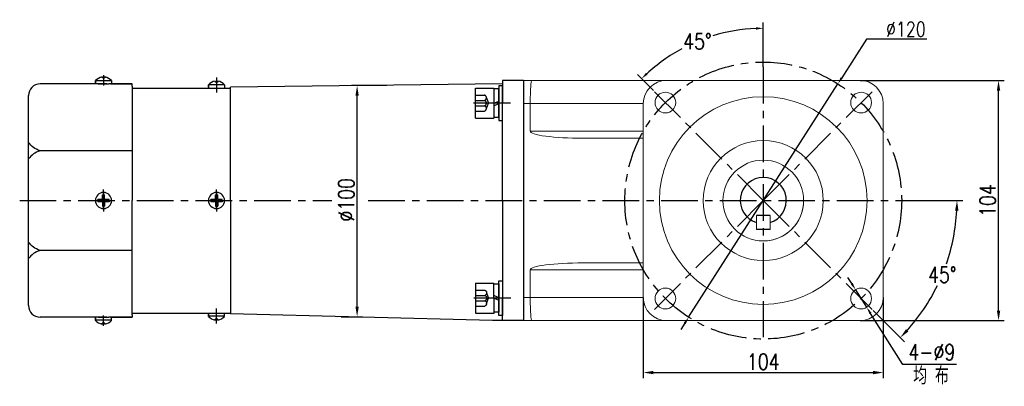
# Model space of a CAD drawing. Header units: inches. Extents: x 675 to 6233, y 11 to 1887.
# Tile 44 of 48: x 5463 to 5805, y 1217 to 1344. Entities that reach past the tile are written whole.
import ezdxf

# ---------------------------------------------------------------- set-up
doc = ezdxf.new("R2010")
doc.units = ezdxf.units.IN
doc.header["$LTSCALE"] = 10
doc.header["$MEASUREMENT"] = 0
doc.linetypes.add('CENTER', pattern=[10.16, 6.35, -1.27, 1.27, -1.27])
doc.linetypes.add('HIDDEN', pattern=[1.905, 1.27, -0.635])
for name, color, linetype in [('1轮廓实线层', 7, 'Continuous'), ('3中心线层', 1, 'CENTER'), ('4虚线层', 6, 'HIDDEN'), ('6文字层', 3, 'Continuous'), ('7标注层', 4, 'Continuous')]:
    doc.layers.add(name, color=color, linetype=linetype)
doc.styles.add('PC_TEXTSTYLE', font='isocp.shx', dxfattribs={"width": 0.8, "bigfont": 'HZFS.SHX'})
doc.styles.add('TH_GBDIM', font='romans.shx', dxfattribs={"width": 0.8, "bigfont": 'gbcbig.shx'})
doc.dimstyles.new('TH_GBDIM', dxfattribs={"dimtxt": 3.5, "dimasz": 2.5, "dimexe": 2, "dimexo": 0, "dimgap": 1, "dimtad": 1, "dimdec": 4, "dimdsep": 46, "dimtxsty": 'TH_GBDIM', "dimcen": 0.09, "dimclrd": 4, "dimclre": 4, "dimclrt": 3, "dimadec": 0, "dimazin": 0, "dimtfac": 1, "dimtdec": 4, "dimtmove": 0, "dimatfit": 3, "dimfxl": 1, "dimtzin": 0, "dimarcsym": 0})
doc.dimstyles.new('角度标注', dxfattribs={"dimtxt": 3.5, "dimasz": 3, "dimexe": 2, "dimexo": 0, "dimgap": 1, "dimtad": 1, "dimtih": 1, "dimtoh": 1, "dimdsep": 46, "dimtxsty": 'PC_TEXTSTYLE', "dimsah": 1, "dimcen": 0.09, "dimclrd": 4, "dimclrt": 3, "dimadec": 0, "dimazin": 0, "dimtfac": 0.7, "dimtmove": 0, "dimatfit": 0, "dimfxl": 1, "dimtzin": 0, "dimarcsym": 0})

# ---------------------------------------------------------------- blocks, each defined once
blk = doc.blocks.new('*D116')
at = {"layer": '7标注层', "color": 4, "lineweight": -2, "transparency": 16777216}
for p, q in [((5590.58, 1320.81), (5578.22, 1320.81)), ((5580.22, 1244.22), (5580.22, 1317.31)), ((5574.69, 1240.72), (5582.22, 1240.72))]:
    blk.add_line(p, q, dxfattribs=at)
at = {"layer": '7标注层', "color": 4, "transparency": 16777216}
for points in [[(5579.64, 1317.31), (5580.81, 1317.31), (5580.22, 1320.81)], [(5579.64, 1244.22), (5580.81, 1244.22), (5580.22, 1240.72)]]:
    blk.add_solid(points, dxfattribs=at)
at = {"layer": 'Defpoints', "color": 0, "transparency": 16777216}
for p in [(5580.22, 1320.81), (5590.58, 1320.81), (5574.69, 1240.72)]:
    blk.add_point(p, dxfattribs=at)
at = {"layer": '7标注层', "color": 3, "transparency": 16777216, "insert": (5576.47, 1281.22), "char_height": 5.5, "attachment_point": 5, "rotation": 90, "style": 'TH_GBDIM'}
blk.add_mtext('%%C100', dxfattribs=at)
blk = doc.blocks.new('*D128')
at = {"layer": '7标注层', "color": 4, "lineweight": -2, "transparency": 16777216}
for p, q in [((5679.47, 1247.37), (5679.47, 1219.37)), ((5762.67, 1247.37), (5762.67, 1219.37)), ((5682.97, 1221.37), (5759.17, 1221.37))]:
    blk.add_line(p, q, dxfattribs=at)
at = {"layer": '7标注层', "color": 4, "transparency": 16777216}
for points in [[(5682.97, 1221.96), (5682.97, 1220.79), (5679.47, 1221.37)], [(5759.17, 1221.96), (5759.17, 1220.79), (5762.67, 1221.37)]]:
    blk.add_solid(points, dxfattribs=at)
at = {"layer": 'Defpoints', "color": 0, "transparency": 16777216}
for p in [(5679.47, 1247.37), (5762.67, 1247.37), (5762.67, 1221.37)]:
    blk.add_point(p, dxfattribs=at)
at = {"layer": '7标注层', "color": 3, "transparency": 16777216, "insert": (5721.07, 1225.12), "char_height": 5.5, "attachment_point": 5, "style": 'TH_GBDIM'}
blk.add_mtext('104', dxfattribs=at)
blk = doc.blocks.new('*D130')
at = {"layer": '7标注层', "color": 4, "lineweight": -2, "transparency": 16777216}
for p, q in [((5756.82, 1336.86), (5748.28, 1323.51)), ((5777.77, 1336.86), (5756.82, 1336.86)), ((5695.2, 1240.54), (5746.94, 1321.41)), ((5693.86, 1238.43), (5692.51, 1236.33))]:
    blk.add_line(p, q, dxfattribs=at)
at = {"layer": '7标注层', "color": 4, "transparency": 16777216}
for points in [[(5747.93, 1323.74), (5748.64, 1323.29), (5746.94, 1321.41)], [(5693.51, 1238.66), (5694.21, 1238.21), (5695.2, 1240.54)]]:
    blk.add_solid(points, dxfattribs=at)
at = {"layer": 'Defpoints', "color": 0, "transparency": 16777216}
for p in [(5746.94, 1321.41), (5695.2, 1240.54)]:
    blk.add_point(p, dxfattribs=at)
at = {"layer": '7标注层', "color": 3, "transparency": 16777216, "insert": (5770.53, 1340.36), "char_height": 5, "attachment_point": 5, "style": 'TH_GBDIM'}
blk.add_mtext('{∅120}{}{}', dxfattribs=at)
blk = doc.blocks.new('*D123')
at = {"layer": '7标注层', "color": 0, "lineweight": -2, "transparency": 16777216}
for p, q in [((5721.07, 1327.33), (5721.07, 1342.67)), ((5682.98, 1319.07), (5677.44, 1324.6))]:
    blk.add_line(p, q, dxfattribs=at)
at = {"layer": '7标注层', "color": 4, "lineweight": -2, "transparency": 16777216}
for start, end in [(92.3996, 106.9914), (118.2383, 132.6004)]:
    blk.add_arc((5721.07, 1280.97), 59.7, start, end, dxfattribs=at)
at = {"layer": '7标注层', "color": 4, "transparency": 16777216}
for points in [[(5718.56, 1341.04), (5718.58, 1340.2), (5721.07, 1340.67)], [(5680.95, 1324.62), (5680.37, 1325.22), (5678.86, 1323.19)]]:
    blk.add_solid(points, dxfattribs=at)
at = {"layer": 'Defpoints', "color": 0, "transparency": 16777216}
for p in [(5705.62, 1338.64), (5721.07, 1327.33), (5682.98, 1319.07), (5721.07, 1280.97), (5721.07, 1233.61)]:
    blk.add_point(p, dxfattribs=at)
at = {"layer": '7标注层', "color": 3, "transparency": 16777216, "insert": (5698.23, 1336.13), "char_height": 5.5, "attachment_point": 5, "style": 'TH_GBDIM'}
blk.add_mtext('45°', dxfattribs=at)
blk = doc.blocks.new('GB／T70.1M8M12')
at = {"layer": '1轮廓实线层'}
for p, q in [((0, -6.5), (0, 6.5)), ((0, 6.5), (8, 6.5)), ((8, 6.5), (8, -6.5)), ((0, -6.5), (8, -6.5))]:
    blk.add_line(p, q, dxfattribs=at)
at = {"layer": '3中心线层'}
blk.add_line((15.26, 0), (-0.8, 0), dxfattribs=at)
at = {"layer": '4虚线层'}
for p, q in [((0, 3.43), (4, 3.43)), ((0, 1.14), (4, 1.14)), ((4.8, 2.29), (5.65, 0)), ((4.8, -2.29), (5.65, 0)), ((0, -1.14), (4, -1.14)), ((0, -3.43), (4, -3.43))]:
    blk.add_line(p, q, dxfattribs=at)
for centre in [(3.58, 2.29), (3.58, 0), (3.58, -2.29)]:
    blk.add_arc(centre, 1.22, 290.0384, 69.9616, dxfattribs=at)
blk = doc.blocks.new('GB848_8_1.6_R')
at = {"layer": '1轮廓实线层'}
for p, q in [((-4.2, 1.6), (-7.5, 1.6)), ((-7.5, 1.6), (-7.5, 0)), ((-7.5, 0), (-4.2, 0)), ((4.2, 1.6), (-4.2, 1.6)), ((-4.2, 0), (4.2, 0)), ((7.5, 1.6), (4.2, 1.6)), ((4.2, 0), (7.5, 0)), ((7.5, 0), (7.5, 1.6))]:
    blk.add_line(p, q, dxfattribs=at)
blk = doc.blocks.new('GB93_8_1.05_R')
at = {"layer": '1轮廓实线层'}
for p, q in [((6.15, 2.1), (-6.15, 2.1)), ((-6.15, 2.1), (-6.15, 0)), ((-6.15, 0), (6.15, 0)), ((0, 0), (-0.9, 2.1)), ((1.13, 0), (0.23, 2.1)), ((6.15, 0), (6.15, 2.1))]:
    blk.add_line(p, q, dxfattribs=at)
blk = doc.blocks.new('*D309')
at = {"layer": '7标注层', "color": 4, "lineweight": -2, "transparency": 16777216}
for p, q in [((5751.75, 1252.19), (5750.42, 1254.3)), ((5753.09, 1250.08), (5756.93, 1243.99)), ((5769.44, 1224.18), (5758.27, 1241.88)), ((5788.13, 1224.18), (5769.44, 1224.18))]:
    blk.add_line(p, q, dxfattribs=at)
at = {"layer": '7标注层', "color": 4, "transparency": 16777216}
for points in [[(5752.11, 1252.41), (5751.4, 1251.97), (5753.09, 1250.08)], [(5758.62, 1242.1), (5757.92, 1241.65), (5756.93, 1243.99)]]:
    blk.add_solid(points, dxfattribs=at)
at = {"layer": 'Defpoints', "color": 0, "transparency": 16777216}
for p in [(5753.09, 1250.08), (5756.93, 1243.99)]:
    blk.add_point(p, dxfattribs=at)
at = {"layer": '7标注层', "color": 3, "transparency": 16777216, "insert": (5779.53, 1228.43), "char_height": 5.5, "attachment_point": 5, "style": 'TH_GBDIM'}
blk.add_mtext('{4-∅9}{}{}', dxfattribs=at)
blk = doc.blocks.new('*D341')
at = {"layer": '7标注层', "color": 4, "lineweight": -2, "transparency": 16777216}
for p, q in [((5754.67, 1322.57), (5804.66, 1322.57)), ((5802.66, 1242.87), (5802.66, 1319.07)), ((5754.67, 1239.37), (5804.66, 1239.37))]:
    blk.add_line(p, q, dxfattribs=at)
at = {"layer": '7标注层', "color": 4, "transparency": 16777216}
for points in [[(5802.08, 1319.07), (5803.25, 1319.07), (5802.66, 1322.57)], [(5802.08, 1242.87), (5803.25, 1242.87), (5802.66, 1239.37)]]:
    blk.add_solid(points, dxfattribs=at)
at = {"layer": 'Defpoints', "color": 0, "transparency": 16777216}
for p in [(5754.67, 1322.57), (5802.66, 1322.57), (5754.67, 1239.37)]:
    blk.add_point(p, dxfattribs=at)
at = {"layer": '7标注层', "color": 3, "transparency": 16777216, "insert": (5798.91, 1280.97), "char_height": 5.5, "attachment_point": 5, "rotation": 90, "style": 'TH_GBDIM'}
blk.add_mtext('104', dxfattribs=at)
blk = doc.blocks.new('*D342')
at = {"layer": '7标注层', "color": 0, "lineweight": -2, "transparency": 16777216}
for p, q in [((5770.32, 1280.97), (5790.26, 1280.97)), ((5759.16, 1242.88), (5770, 1232.05))]:
    blk.add_line(p, q, dxfattribs=at)
at = {"layer": '7标注层', "color": 4, "lineweight": -2, "transparency": 16777216}
for start, end in [(340.9209, 357.0152), (317.9848, 333.9922)]:
    blk.add_arc((5721.07, 1280.97), 67.19, start, end, dxfattribs=at)
at = {"layer": '7标注层', "color": 4, "transparency": 16777216}
for points in [[(5787.59, 1277.49), (5788.76, 1277.46), (5788.26, 1280.97)], [(5771.42, 1235.6), (5770.57, 1236.4), (5768.58, 1233.46)]]:
    blk.add_solid(points, dxfattribs=at)
at = {"layer": 'Defpoints', "color": 0, "transparency": 16777216}
for p in [(5721.07, 1280.97), (5759.43, 1280.97), (5770.32, 1280.97), (5779.26, 1247.38), (5759.16, 1242.88)]:
    blk.add_point(p, dxfattribs=at)
at = {"layer": '7标注层', "color": 3, "transparency": 16777216, "insert": (5783.15, 1255.26), "char_height": 5.5, "attachment_point": 5, "style": 'TH_GBDIM'}
blk.add_mtext('45°', dxfattribs=at)

msp = doc.modelspace()

# ---------------------------------------------------------------- linework, layer by layer
for p, q in [((5489.471091, 1322.522294), (5489.471091, 1321.374018)), ((5495.071091, 1322.446771), (5489.471091, 1322.446771)), ((5489.471092, 1321.616221), (5489.471092, 1322.522296)), ((5491.791091, 1323.796576), (5491.791091, 1323.454018)), ((5492.751091, 1323.454018), (5491.791091, 1323.454018)), ((5492.751091, 1323.796576), (5492.751091, 1323.454018)), ((5495.071091, 1322.522294), (5495.071091, 1321.374018)), ((5530.991091, 1322.396576), (5530.991091, 1322.054018)), ((5531.951091, 1322.054018), (5530.991091, 1322.054018)), ((5531.951091, 1322.396576), (5531.951091, 1322.054018)), ((5637.871091, 1322.574018), (5630.671091, 1322.574018)), ((5630.671091, 1322.574018), (5630.671091, 1314.574018)), ((5637.871091, 1322.574018), (5630.671091, 1322.574018)), ((5637.871091, 1322.574018), (5630.671091, 1322.574018)), ((5637.871091, 1322.574018), (5630.671091, 1322.574018)), ((5493.426186, 1321.374018), (5470.271091, 1321.374018)), ((5490.471091, 1321.374018), (5494.071091, 1321.374018)), ((5490.471091, 1321.374018), (5494.071091, 1321.374018)), ((5502.271091, 1321.374018), (5494.071091, 1321.374018)), ((5502.271091, 1320.574018), (5502.271091, 1321.374018)), ((5502.271091, 1320.574018), (5502.271091, 1280.974018)), ((5502.271091, 1319.974018), (5536.271091, 1319.974018)), ((5510.271091, 1319.974018), (5515.617531, 1319.974018)), ((5528.671091, 1321.122294), (5528.671091, 1319.974018)), ((5534.271091, 1321.046771), (5528.671091, 1321.046771)), ((5528.671092, 1320.216221), (5528.671092, 1321.122296)), ((5534.271091, 1321.122294), (5534.271091, 1319.974018)), ((5630.671091, 1321.379976), (5536.271091, 1320.248061)), ((5536.271091, 1280.974018), (5536.271091, 1320.248061)), ((5466.271091, 1244.574018), (5466.271091, 1317.374018)), ((5630.671091, 1280.974018), (5630.671091, 1314.574018)), ((5502.271091, 1298.239012), (5470.271091, 1298.239012)), ((5502.271091, 1241.374018), (5502.271091, 1280.974018)), ((5536.271091, 1280.974018), (5536.271091, 1241.699976)), ((5630.671091, 1280.974018), (5630.671091, 1247.374018)), ((5723.47109, 1275.774017), (5718.67109, 1275.774017)), ((5723.47109, 1270.974017), (5718.67109, 1270.974017)), ((5502.271091, 1263.709025), (5470.271091, 1263.709025)), ((5630.671091, 1239.374018), (5630.671091, 1247.374018)), ((5630.671091, 1239.374018), (5630.671091, 1247.374018)), ((5637.871091, 1247.374018), (5637.871091, 1239.374018)), ((5493.426186, 1240.574018), (5470.271091, 1240.574018)), ((5489.471091, 1239.425742), (5489.471091, 1240.574018)), ((5495.071091, 1239.501265), (5489.471091, 1239.501265)), ((5489.471092, 1240.331815), (5489.471092, 1239.42574)), ((5490.471091, 1240.574018), (5494.071091, 1240.574018)), ((5490.471091, 1240.574018), (5494.071091, 1240.574018)), ((5502.271091, 1240.574018), (5494.071091, 1240.574018)), ((5495.071091, 1239.425742), (5495.071091, 1240.574018)), ((5502.271091, 1241.974018), (5528.671091, 1241.974018)), ((5502.271091, 1241.374018), (5502.271091, 1240.574018)), ((5510.271091, 1241.974018), (5515.617531, 1241.974018)), ((5524.578976, 1241.974018), (5536.271091, 1241.974018)), ((5528.671091, 1240.825742), (5528.671091, 1241.974018)), ((5534.271091, 1240.901265), (5528.671091, 1240.901265)), ((5528.671092, 1241.731815), (5528.671092, 1240.82574)), ((5531.951091, 1239.894018), (5530.991091, 1239.894018)), ((5530.991091, 1239.551461), (5530.991091, 1239.894018)), ((5531.951091, 1239.551461), (5531.951091, 1239.894018)), ((5534.271091, 1240.825742), (5534.271091, 1241.974018)), ((5627.231904, 1239.374018), (5536.271091, 1241.699976)), ((5492.751091, 1238.494018), (5491.791091, 1238.494018)), ((5491.791091, 1238.151461), (5491.791091, 1238.494018)), ((5492.751091, 1238.151461), (5492.751091, 1238.494018)), ((5630.671091, 1239.374018), (5627.231904, 1239.374018)), ((5637.871091, 1239.374018), (5630.671091, 1239.374018)), ((5637.871091, 1239.374018), (5630.671091, 1239.374018)), ((5637.871091, 1239.374018), (5630.671091, 1239.374018))]:
    msp.add_line(p, q)
at = {"linetype": 'Continuous', "lineweight": 15}
for p, q in [((5637.871091, 1322.574018), (5640.799389, 1322.574018)), ((5640.799389, 1322.574018), (5687.47109, 1322.574018)), ((5754.671089, 1322.574018), (5687.47109, 1322.574018)), ((5640.27109, 1314.574017), (5637.871091, 1314.574017)), ((5679.471091, 1314.574017), (5640.27109, 1314.574017)), ((5640.27109, 1304.974017), (5640.27109, 1314.574017)), ((5679.471091, 1314.574017), (5679.471091, 1247.374018)), ((5762.671087, 1247.374018), (5762.671087, 1314.574017)), ((5640.27109, 1304.974017), (5679.471091, 1304.974017)), ((5679.471091, 1302.574018), (5658.521886, 1302.574018)), ((5718.67109, 1275.774017), (5718.67109, 1270.974017)), ((5723.47109, 1270.974017), (5723.47109, 1275.774017)), ((5679.471091, 1256.974018), (5640.27109, 1256.974018)), ((5640.27109, 1256.974018), (5640.27109, 1247.374018)), ((5658.521886, 1259.374017), (5679.471091, 1259.374017)), ((5637.871091, 1247.374018), (5640.27109, 1247.374018)), ((5640.27109, 1247.374018), (5679.471091, 1247.374018)), ((5640.799389, 1239.374016), (5637.871091, 1239.374016)), ((5687.47109, 1239.374016), (5640.799389, 1239.374016)), ((5687.47109, 1239.374016), (5754.671089, 1239.374016))]:
    msp.add_line(p, q, dxfattribs=at)
at = {"color": 7, "linetype": 'Continuous', "lineweight": 15}
msp.add_line((5640.799389, 1239.374016), (5637.871091, 1239.374016), dxfattribs=at)
at = {"linetype": 'Continuous', "lineweight": 15}
for centre, radius in [((5687.129964, 1314.915143), 3.6), ((5755.012215, 1314.915143), 3.6), ((5721.07109, 1280.974017), 36), ((5721.07109, 1280.974017), 20.8), ((5721.07109, 1280.974017), 14), ((5721.07109, 1280.974017), 14), ((5687.129964, 1247.032892), 3.6), ((5755.012215, 1247.032892), 3.6)]:
    msp.add_circle(centre, radius, dxfattribs=at)
for centre, radius, start, end in [((5493.039005, 1318.775503), 5.173825, 103.95724298, 133.59914619), ((5491.503176, 1318.775503), 5.173825, 46.40085381, 76.04275702), ((5532.239005, 1317.375503), 5.173825, 103.95724298, 133.59914619), ((5530.703176, 1317.375503), 5.173825, 46.40085381, 76.04275702), ((5470.271091, 1317.374018), 4, 90, 180), ((5721.07109, 1280.974017), 8, 287.45760125, 252.54239469), ((5470.271091, 1244.574018), 4, 180, 270), ((5532.239005, 1244.572533), 5.173825, 226.40085381, 256.04275702), ((5530.703176, 1244.572533), 5.173825, 283.95724298, 313.59914619), ((5493.039005, 1243.172533), 5.173825, 226.40085381, 256.04275702), ((5491.503176, 1243.172533), 5.173825, 283.95724298, 313.59914619)]:
    msp.add_arc(centre, radius, start, end)
for centre, radius, start, end in [((5687.47109, 1314.574017), 8, 90, 180), ((5754.67109, 1314.574017), 8, 0, 90), ((5721.07109, 1280.974017), 14, 292.4427042, 0), ((5721.07109, 1280.974017), 14, 270, 292.4427042), ((5687.47109, 1247.374017), 8, 180, 270), ((5754.67109, 1247.374017), 8, 270, 0)]:
    msp.add_arc(centre, radius, start, end, dxfattribs=at)
for centre, major_axis, ratio, start_param, end_param in [((5640.799388, 1314.574017), (0, 8), 0.0660372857, 0, 1.5707963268), ((5658.521887, 1304.974017), (-18.250797, 0), 0.1315011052, 0, 1.5707963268), ((5658.521887, 1256.974017), (18.250797, 0), 0.1315011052, 1.5707963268, 3.1415926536), ((5640.799388, 1247.374017), (0, 8), 0.0660372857, 1.5707963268, 3.1415926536)]:
    msp.add_ellipse(centre, major_axis=major_axis, ratio=ratio, start_param=start_param, end_param=end_param, dxfattribs=at)
for points in [[(5494.671091, 1321.374018), (5502.271091, 1321.374018)], [(5494.671091, 1240.574018), (5502.271091, 1240.574018)]]:
    msp.add_open_spline(points, degree=1)
for points in [[(5470.271091, 1298.239012), (5467.986972, 1299.371495), (5466.271091, 1301.043167)], [(5470.271091, 1298.239012), (5467.986972, 1297.106528), (5466.271091, 1295.434857)], [(5470.271091, 1263.709025), (5467.986972, 1264.841508), (5466.271091, 1266.51318)], [(5470.271091, 1263.709025), (5467.986972, 1262.576541), (5466.271091, 1260.90487)]]:
    msp.add_spline(points, degree=3)
at = {"layer": '1轮廓实线层', "color": 0}
msp.add_line((5637.871091, 1322.574018), (5637.871091, 1239.374018), dxfattribs=at)
at = {"layer": '1轮廓实线层'}
for p, q in [((5490.671091, 1321.374018), (5493.871091, 1321.374018)), ((5491.871091, 1281.374018), (5490.271091, 1281.374018)), ((5490.271091, 1280.974018), (5490.271091, 1281.374018)), ((5490.271091, 1280.974018), (5490.271091, 1280.574018)), ((5491.871091, 1280.574018), (5490.271091, 1280.574018)), ((5491.871091, 1281.374018), (5491.871091, 1282.974018)), ((5491.871091, 1282.974018), (5492.671091, 1282.974018)), ((5491.871091, 1280.574018), (5491.871091, 1278.974018)), ((5492.671091, 1281.374018), (5492.671091, 1282.974018)), ((5494.271091, 1281.374018), (5492.671091, 1281.374018)), ((5494.271091, 1280.574018), (5492.671091, 1280.574018)), ((5492.671091, 1280.574018), (5492.671091, 1278.974018)), ((5494.271091, 1280.974018), (5494.271091, 1281.374018)), ((5494.271091, 1280.974018), (5494.271091, 1280.574018)), ((5531.071091, 1281.374018), (5529.471091, 1281.374018)), ((5529.471091, 1280.974018), (5529.471091, 1281.374018)), ((5529.471091, 1280.974018), (5529.471091, 1280.574018)), ((5531.071091, 1280.574018), (5529.471091, 1280.574018)), ((5531.071091, 1281.374018), (5531.071091, 1282.974018)), ((5531.071091, 1282.974018), (5531.871091, 1282.974018)), ((5531.071091, 1280.574018), (5531.071091, 1278.974018)), ((5531.871091, 1281.374018), (5531.871091, 1282.974018)), ((5533.471091, 1281.374018), (5531.871091, 1281.374018)), ((5533.471091, 1280.574018), (5531.871091, 1280.574018)), ((5531.871091, 1280.574018), (5531.871091, 1278.974018)), ((5533.471091, 1280.974018), (5533.471091, 1281.374018)), ((5533.471091, 1280.974018), (5533.471091, 1280.574018)), ((5491.871091, 1278.974018), (5492.671091, 1278.974018)), ((5531.071091, 1278.974018), (5531.871091, 1278.974018)), ((5490.671091, 1240.574018), (5493.871091, 1240.574018))]:
    msp.add_line(p, q, dxfattribs=at)
for centre, start, end in [((5492.271091, 1280.974018), 0, 180), ((5492.271091, 1280.974018), 180, 0), ((5531.471091, 1280.974018), 0, 180), ((5531.471091, 1280.974018), 180, 0)]:
    msp.add_arc(centre, 2.8, start, end, dxfattribs=at)
at = {"layer": '3中心线层', "ltscale": 0.2}
for p, q in [((5721.07109, 1327.333054), (5721.07109, 1233.614165)), ((5492.271091, 1324.433186), (5492.271091, 1320.812777)), ((5531.471091, 1323.573443), (5531.471091, 1318.404428)), ((5721.07109, 1280.974017), (5682.978868, 1319.06624)), ((5721.07109, 1280.974017), (5759.163312, 1319.06624)), ((5492.271091, 1280.131701), (5492.271091, 1284.756664)), ((5492.271091, 1279.554812), (5492.271091, 1284.55714)), ((5492.271091, 1279.025376), (5492.271091, 1284.51924)), ((5492.271091, 1280.345414), (5492.271091, 1284.174018)), ((5492.271091, 1283.880646), (5492.271091, 1278.326381)), ((5531.471091, 1280.131701), (5531.471091, 1284.756664)), ((5531.471091, 1279.554812), (5531.471091, 1284.55714)), ((5531.471091, 1279.025376), (5531.471091, 1284.51924)), ((5531.471091, 1280.345414), (5531.471091, 1284.174018)), ((5531.471091, 1283.880646), (5531.471091, 1278.326381)), ((5463.210889, 1280.974018), (5571.405205, 1280.974018)), ((5492.271091, 1278.067391), (5492.271091, 1283.621655)), ((5492.271091, 1282.92266), (5492.271091, 1277.428796)), ((5492.271091, 1282.393225), (5492.271091, 1277.390896)), ((5492.271091, 1281.816335), (5492.271091, 1277.191372)), ((5492.271091, 1281.602622), (5492.271091, 1277.774018)), ((5531.471091, 1278.067391), (5531.471091, 1283.621655)), ((5531.471091, 1282.92266), (5531.471091, 1277.428796)), ((5531.471091, 1282.393225), (5531.471091, 1277.390896)), ((5531.471091, 1281.816335), (5531.471091, 1277.191372)), ((5531.471091, 1281.602622), (5531.471091, 1277.774018)), ((5584.070118, 1280.974021), (5776.671083, 1280.974022)), ((5721.07109, 1280.974017), (5682.978868, 1242.881795)), ((5721.07109, 1280.974017), (5759.163312, 1242.881795)), ((5531.471091, 1238.374593), (5531.471091, 1243.543609)), ((5492.271091, 1237.51485), (5492.271091, 1241.13526))]:
    msp.add_line(p, q, dxfattribs=at)
msp.add_circle((5721.07109, 1280.974017), 48, dxfattribs=at)

# ---------------------------------------------------------------- block references
at = {"layer": '1轮廓实线层', "zscale": 0.8}
for name, p, xscale, yscale, rotation in [('GB93_8_1.05_R', (5627.634469, 1314.746943), 0.8, 0.8, 270), ('GB848_8_1.6_R', (5629.314469, 1314.746943), 0.8, 0.8, 270), ('GB848_8_1.6_R', (5629.383323, 1247.183567), -0.8000000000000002, 0.8000000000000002, 270.1167809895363), ('GB93_8_1.05_R', (5627.703327, 1247.180143), -0.8000000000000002, 0.8000000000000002, 270.1167809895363)]:
    msp.add_blockref(name, p, dxfattribs=dict(at, xscale=xscale, yscale=yscale, rotation=rotation))
at = {"layer": '3中心线层', "ltscale": 0.2, "xscale": 0.8, "yscale": 0.8, "zscale": 0.8}
msp.add_blockref('GB／T70.1M8M12', (5621.234469, 1314.746943), dxfattribs=at)
at = {"layer": '3中心线层', "ltscale": 0.2, "xscale": -0.8, "yscale": 0.8000000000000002, "zscale": 0.8, "rotation": 180.1167809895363}
msp.add_blockref('GB／T70.1M8M12', (5621.30334, 1247.167098), dxfattribs=at)

# ---------------------------------------------------------------- texts
at = {"layer": '6文字层', "insert": (5773.077772, 1223.289197), "char_height": 6, "width": 38.96782955, "attachment_point": 1, "style": 'PC_TEXTSTYLE'}
msp.add_mtext('{\\C3;均 布}', dxfattribs=at)

# ---------------------------------------------------------------- dimensions: what is measured, and where the dimension line sits
at = {"layer": '7标注层'}
for base, line1, line2, override, picture, middle in [((5705.620197, 1338.637534), ((5721.07109, 1280.974017), (5682.978868, 1319.06624)), ((5721.07109, 1327.333054), (5721.07109, 1233.614165)), {"dimtxt": 5.5, "dimasz": 2.5, "dimgap": 1, "dimtad": 1, "dimjust": 0, "dimdec": 0, "dimlfac": 1.25, "dimtxsty": 'TH_GBDIM', "dimse1": 0, "dimse2": 0, "dimsd1": 0, "dimsd2": 0, "dimadec": 0, "dimazin": 2}, '*D123', (5698.225783, 1336.127468)), ((5779.261057, 1247.378026), ((5721.071086, 1280.974021), (5759.163312, 1242.881795)), ((5759.425483, 1280.974021), (5770.319304, 1280.974021)), {"dimtxt": 5.5, "dimasz": 3.5, "dimdec": 0, "dimtxsty": 'TH_GBDIM'}, '*D342', (5783.148391, 1255.26076))]:
    dim = msp.add_angular_dim_2l(base=base, line1=line1, line2=line2, dimstyle='角度标注', override=override, dxfattribs=at)
    dim.commit()
    dim.dimension.update_dxf_attribs({"geometry": picture, "text_midpoint": middle})
for p1, p2, text, override, picture, middle in [((5695.204854, 1240.539653), (5746.937326, 1321.408382), '{<>}{}{}', {"dimtxt": 5, "dimasz": 2.5, "dimgap": 1, "dimtad": 1, "dimjust": 0, "dimtoh": 1, "dimdec": 4, "dimlfac": 1.25, "dimse1": 0, "dimse2": 0, "dimsd1": 0, "dimsd2": 0, "dimadec": 4}, '*D130', (5770.529842, 1336.862041)), ((5753.089809, 1250.076632), (5756.934622, 1243.989152), '{4-<>}{}{}', {"dimtxt": 5.5, "dimgap": 1.5, "dimtoh": 1, "dimdec": 0, "dimlfac": 1.25}, '*D309', (5779.534824, 1224.18255))]:
    dim = msp.add_diameter_dim_2p(p1=p1, p2=p2, text=text, dimstyle='TH_GBDIM', override=override, dxfattribs=at)
    dim.commit()
    dim.dimension.update_dxf_attribs({"geometry": picture, "text_midpoint": middle, "dimtype": 163})
dim = msp.add_linear_dim(base=(5802.662974, 1322.574017), p1=(5754.671081, 1239.374016), p2=(5754.671082, 1322.574017), angle=90, dimstyle='TH_GBDIM', override={"dimtxt": 5.5, "dimasz": 3.5, "dimdec": 1, "dimlfac": 1.25, "dimadec": 1}, dxfattribs=at)
dim.commit()
dim.dimension.update_dxf_attribs({"geometry": '*D341', "text_midpoint": (5802.662974, 1280.974017), "dimtype": 160})
dim = msp.add_linear_dim(base=(5580.224253, 1320.814018), p1=(5574.685167, 1240.71769), p2=(5590.576635, 1320.814018), angle=90, text='%%C100', dimstyle='TH_GBDIM', override={"dimtxt": 5.5, "dimasz": 3.5, "dimdec": 1, "dimlfac": 1.25, "dimadec": 1}, dxfattribs=at)
dim.commit()
dim.dimension.update_dxf_attribs({"geometry": '*D116', "text_midpoint": (5580.224253, 1281.218276), "dimtype": 160})
dim = msp.add_linear_dim(base=(5762.67109, 1221.371741), p1=(5679.47109, 1247.374017), p2=(5762.67109, 1247.374017), dimstyle='TH_GBDIM', override={"dimtxt": 5.5, "dimasz": 3.5, "dimdec": 1, "dimlfac": 1.25, "dimadec": 1}, dxfattribs=at)
dim.commit()
dim.dimension.update_dxf_attribs({"geometry": '*D128', "text_midpoint": (5721.07109, 1225.121741)})

doc.saveas('drawing.dxf')
